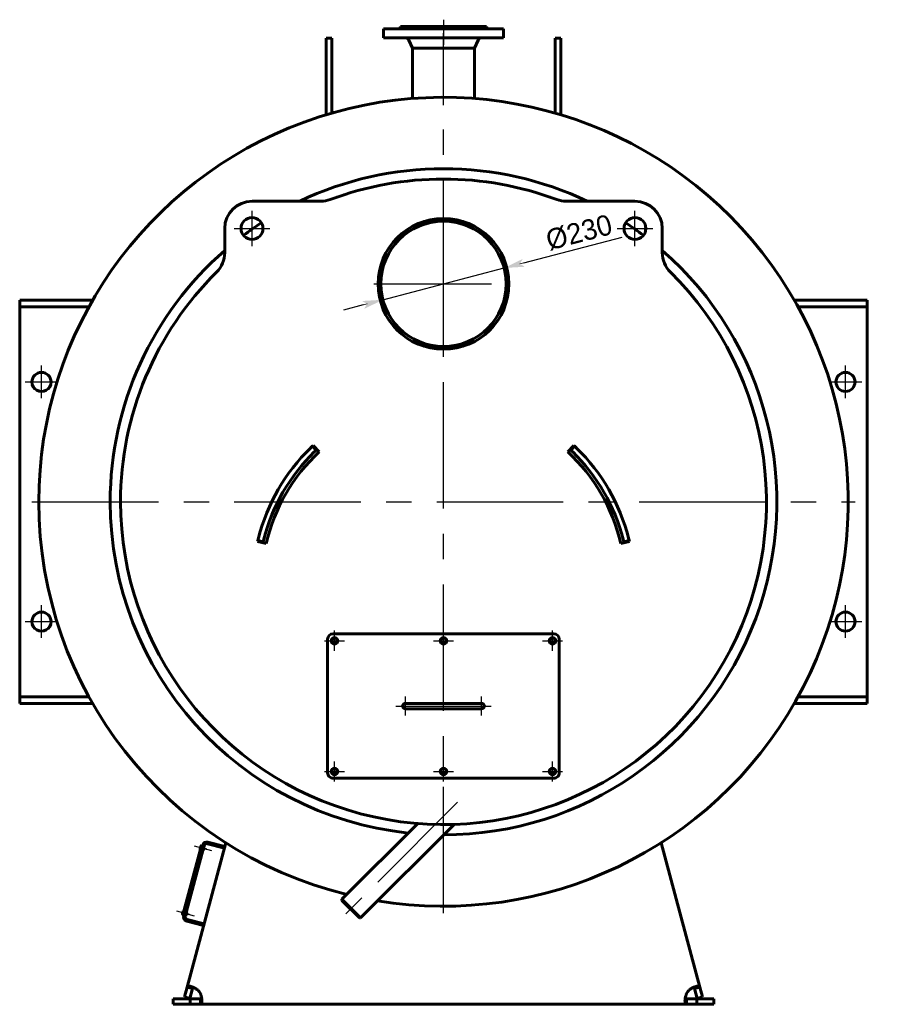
# Model space of a CAD drawing. Header units: millimetres. Extents: x 0 to 4382, y -170 to 841.
# Tile 5 of 6: x 3221 to 3431, y -120 to 121. Entities that reach past the tile are written whole.
import ezdxf

# ---------------------------------------------------------------- set-up
doc = ezdxf.new("R2010")
doc.units = ezdxf.units.MM
for name, pattern in [('CENTER_per1_scale0.029528', [1.5, 0.9375, -0.1875, 0.1875, -0.1875]), ('CENTER_per1_scale0.163386', [8.3, 5.1875, -1.0375, 1.0375, -1.0375]), ('CENTER_per1_scale0.196850', [10, 6.25, -1.25, 1.25, -1.25]), ('CENTER_per1_scale0.236220', [12, 7.5, -1.5, 1.5, -1.5]), ('CENTER_per1_scale0.354331', [18, 11.25, -2.25, 2.25, -2.25]), ('CENTER_per1_scale0.688976', [35, 21.875, -4.375, 4.375, -4.375]), ('CENTER_per1_scale0.787402', [40, 25, -5, 5, -5]), ('CENTER_per1e_scale0.974409', [49.5, 30.9375, -6.1875, 6.1875, -6.1875]), ('CENTER_per3_scale0.703969', [35.761614, 22.351008, -4.470202, 4.470202, -4.470202]), ('CENTER_per3_scale0.754593', [38.333333, 23.958333, -4.791667, 4.791667, -4.791667]), ('CENTER_per5_scale0.905512', [46, 28.75, -5.75, 5.75, -5.75]), ('CENTER_per6_scale0.869423', [44.166667, 27.604167, -5.520833, 5.520833, -5.520833])]:
    doc.linetypes.add(name, pattern=pattern)
doc.styles.add('TextStyle_1', font='T-FLEX Type A.TTF', dxfattribs={"height": 5})
doc.dimstyles.new('DIM_ST_3', dxfattribs={"dimtxt": 5, "dimasz": 5, "dimexe": 0, "dimexo": 0, "dimgap": 1.25, "dimtad": 1, "dimlfac": 7.5, "dimrnd": 0.01, "dimdsep": 46, "dimtxsty": 'TextStyle_1', "dimblk": 'Arrow_3_C7_Status', "dimcen": 0.09, "dimclrd": 7, "dimclre": 7, "dimclrt": 7, "dimazin": 0, "dimtfac": 1, "dimtdec": 0, "dimtmove": 0, "dimatfit": 0, "dimldrblk": 'NONE', "dimfxl": 1, "dimtvp": 1, "dimtolj": 1, "dimarcsym": 0})

# ---------------------------------------------------------------- blocks, each defined once
blk = doc.blocks.new('Arrow_3_C7_Status')
at = {"color": 7, "linetype": 'Continuous', "lineweight": 0}
blk.add_line((-1, 0), (-0.8, 0), dxfattribs=at)
at = {"color": 7}
blk.add_solid([(-1, -0.2), (0, 0), (-0.8, 0), (-1, 0.2)], dxfattribs=at)
blk = doc.blocks.new('*D12')
at = {"color": 7, "lineweight": -2}
for p, q in [((19.67, 61.82), (43.74, 68.13)), ((-14.83, 52.78), (14.83, 60.56)), ((-19.67, 51.51), (-24.5, 50.24))]:
    blk.add_line(p, q, dxfattribs=at)
at = {"layer": 'Defpoints', "color": 0}
for p in [(14.83, 60.56), (-14.83, 52.78)]:
    blk.add_point(p, dxfattribs=at)
at = {"color": 7, "lineweight": -2, "xscale": 5, "yscale": 5, "zscale": 5}
for p, rotation in [((14.83, 60.56), 194.6931453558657), ((-14.83, 52.78), 14.69314535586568)]:
    blk.add_blockref('Arrow_3_C7_Status', p, dxfattribs=dict(at, rotation=rotation))
at = {"color": 7, "insert": (33.17, 69.24), "char_height": 5, "attachment_point": 5, "rotation": 14.6931, "style": 'TextStyle_1'}
blk.add_mtext('\\A1;%%c230{\\H0.5x;\\S^ ;} ', dxfattribs=at)
blk = doc.blocks.new('_None')
blk = doc.blocks.new('Проекция_3')
at = {"color": 7, "linetype": 'CENTER_per1_scale0.029528', "lineweight": 25}
blk.add_line((0, 121.3333), (0, 117.8), dxfattribs=at)
at = {"color": 7, "linetype": 'CENTER_per1_scale0.354331', "lineweight": 25}
blk.add_line((0, 120.9333), (0, 115.2), dxfattribs=at)
at = {"color": 7, "linetype": 'Continuous', "lineweight": 60}
for p, q in [((-14.6667, 119.1333), (5.6127, 119.1333)), ((-14.6667, 119.1333), (-14.6667, 116.8667)), ((-10.7333, 119.2667), (-10.7333, 119.1333)), ((4.1075, 119.2667), (-10.7333, 119.2667)), ((4.0309, 119.6667), (-10.5333, 119.6667)), ((-10.5333, 119.6667), (-10.5333, 119.4667)), ((4.0309, 119.6667), (10.5333, 119.6667)), ((4.1075, 119.2667), (10.7333, 119.2667)), ((5.6127, 119.1333), (14.6667, 119.1333)), ((10.5334, 119.6667), (10.5333, 119.6667)), ((10.5333, 119.4667), (10.5333, 119.6667)), ((10.5334, 119.4667), (10.5334, 119.6667)), ((10.7334, 119.2667), (10.7333, 119.2667)), ((10.7333, 119.1333), (10.7333, 119.2667)), ((10.7334, 119.1333), (10.7334, 119.2667)), ((14.6667, 119.1333), (14.6667, 119.1333)), ((14.6667, 116.8667), (14.6667, 119.1333)), ((14.6667, 116.8667), (14.6667, 119.1333)), ((-28.6667, 109.282), (-28.6667, 116.8012)), ((-27.3333, 116.8012), (-28.6667, 116.8012)), ((-27.3333, 109.282), (-27.3333, 116.8012)), ((-14.6667, 116.8667), (5.6127, 116.8667)), ((-8.4596, 116.3443), (-7.62, 114.3333)), ((5.6127, 116.8667), (14.6667, 116.8667)), ((7.62, 114.3333), (8.4596, 116.3443)), ((7.62, 114.3333), (8.4596, 116.3443)), ((14.6667, 116.8667), (14.6667, 116.8667)), ((27.3333, 109.282), (27.3333, 116.8012)), ((28.6667, 116.8012), (27.3333, 116.8012)), ((28.6667, 109.282), (28.6667, 116.8012)), ((-7.62, 114.3333), (-7.62, 112.7333)), ((2.916, 114.3333), (-7.62, 114.3333)), ((2.916, 114.3333), (7.62, 114.3333)), ((7.62, 112.7333), (7.62, 114.3333)), ((7.62, 114.3333), (7.62, 114.3333)), ((7.62, 112.7333), (7.62, 114.3333)), ((-7.62, 112.7333), (-7.62, 102.0397)), ((7.62, 112.7333), (7.62, 112.7333)), ((7.62, 102.0397), (7.62, 112.7333)), ((-28.6667, 98.0921), (-28.6667, 109.282)), ((-27.3333, 98.4853), (-27.3333, 109.282)), ((27.3333, 98.4853), (27.3333, 109.282)), ((28.6667, 98.0921), (28.6667, 109.282)), ((-7.62, 102.0396), (-7.62, 102.0397)), ((7.62, 102.0397), (7.62, 102.0397)), ((-30.0301, 76.8974), (-46.8421, 76.8974)), ((46.8421, 76.8974), (30.0301, 76.8974)), ((-0.0013, 72), (-0.0014, 72.6667)), ((0.0013, 72), (0.0014, 72.6667)), ((-53.5087, 70.2308), (-53.5087, 64.3063)), ((53.5087, 64.3063), (53.5087, 70.2308)), ((-103.6667, 52.6667), (-103.2201, 52.6667)), ((-103.6667, 51.0667), (-103.6667, 52.6667)), ((-103.6667, 49.4667), (-103.6667, 51.0667)), ((-103.2201, 51.0667), (-103.6667, 51.0667)), ((-96.7, 52.6667), (-103.2201, 52.6667)), ((-96.7, 51.0667), (-103.2201, 51.0667)), ((-96.7, 52.6667), (-93.8132, 52.6667)), ((-93.8132, 51.0667), (-96.7, 51.0667)), ((-93.8132, 52.6667), (-85.8325, 52.6667)), ((-93.8132, 51.0667), (-86.7325, 51.0667)), ((93.8132, 52.6667), (85.8325, 52.6667)), ((93.8132, 51.0667), (86.7325, 51.0667)), ((93.8132, 52.6667), (96.7, 52.6667)), ((96.7, 51.0667), (93.8132, 51.0667)), ((96.7, 52.6667), (103.2201, 52.6667)), ((96.7, 51.0667), (103.2201, 51.0667)), ((103.2201, 52.6667), (103.6667, 52.6667)), ((103.6667, 51.0667), (103.2201, 51.0667)), ((103.6667, 52.6667), (103.6667, 51.0667)), ((103.6667, 49.4667), (103.6667, 51.0667)), ((-103.6667, -42.8), (-103.6667, 49.4667)), ((103.6667, 49.4667), (103.6667, -42.8)), ((-31.1437, 15.9754), (-32.0597, 16.9443)), ((-30.4043, 15.5725), (-31.8608, 17.1312)), ((31.8608, 17.1312), (30.4043, 15.5725)), ((31.1437, 15.9754), (32.0597, 16.9443)), ((-45.4601, -6.4233), (-43.3819, -6.9053)), ((-44.1005, -6.4665), (-45.3976, -6.1577)), ((43.3819, -6.9053), (45.4601, -6.4233)), ((44.1005, -6.4665), (45.3976, -6.1577)), ((-28.3333, -63), (-28.3333, -30.3333)), ((-27, -29), (27, -29)), ((28.3333, -30.3333), (28.3333, -63)), ((-103.6667, -42.8), (-103.6667, -44.4)), ((103.6667, -42.8), (103.6667, -44.4)), ((-103.6667, -44.4), (-103.2201, -44.4)), ((-103.6667, -46), (-103.6667, -44.4)), ((-96.7, -44.4), (-103.2201, -44.4)), ((-96.7, -44.4), (-93.8132, -44.4)), ((-93.8132, -44.4), (-86.7325, -44.4)), ((93.8132, -44.4), (86.7325, -44.4)), ((93.8132, -44.4), (96.7, -44.4)), ((96.7, -44.4), (103.2201, -44.4)), ((103.2201, -44.4), (103.6667, -44.4)), ((103.6667, -44.4), (103.6667, -46)), ((-103.2201, -46), (-103.6667, -46)), ((-96.7, -46), (-103.2201, -46)), ((-93.8132, -46), (-96.7, -46)), ((-93.8132, -46), (-85.8325, -46)), ((-7.6667, -46), (-9.3333, -46)), ((-9.3333, -47.3333), (-7.6667, -47.3333)), ((7.6667, -46), (-7.6667, -46)), ((-7.6667, -47.3333), (7.6667, -47.3333)), ((9.3333, -46), (7.6667, -46)), ((7.6667, -47.3333), (9.3333, -47.3333)), ((93.8132, -46), (85.8325, -46)), ((96.7, -46), (93.8132, -46)), ((96.7, -46), (103.2201, -46)), ((103.6667, -46), (103.2201, -46)), ((27, -64.3333), (-27, -64.3333)), ((-6.302, -75.4149), (-24.843, -93.9559)), ((-20.2893, -98.5097), (2.5964, -75.624)), ((-59.2151, -80.7807), (-63.7703, -97.781)), ((-63.1609, -98.0823), (-58.5366, -80.8245)), ((-62.7064, -115.4473), (-53.2432, -80.1302)), ((-59.5605, -81.6061), (-59.3776, -80.9235)), ((-59.5039, -81.7041), (-59.4653, -81.7144)), ((-59.241, -80.8773), (-59.2796, -80.8669)), ((-58.9575, -80.8497), (-59.2151, -80.7807)), ((-58.9575, -80.8497), (-58.923, -80.7209)), ((-58.7644, -81.6745), (-58.378, -81.778)), ((-58.2676, -81.3659), (-58.654, -81.2623)), ((-58.378, -81.778), (-58.2676, -81.3659)), ((-57.7201, -80.3531), (-53.5989, -81.4573)), ((-57.6166, -79.9667), (-53.4953, -81.071)), ((53.2432, -80.1302), (62.7064, -115.4473)), ((-24.843, -93.9559), (-24.843, -94.2388)), ((-20.2893, -98.5097), (-24.843, -93.9559)), ((-24.843, -94.2388), (-20.5721, -98.5097)), ((-63.8396, -97.5761), (-63.6567, -96.8935)), ((-63.7831, -97.6741), (-63.7444, -97.6844)), ((-63.5127, -97.85), (-63.7703, -97.781)), ((-63.5201, -96.8473), (-63.5588, -96.8369)), ((-63.5472, -97.9788), (-63.5127, -97.85)), ((-63.0435, -97.6444), (-62.6572, -97.748)), ((-62.5467, -97.3358), (-62.9331, -97.2323)), ((-62.6572, -97.748), (-62.5467, -97.3358)), ((-20.5721, -98.5097), (-20.2893, -98.5097)), ((-58.6717, -100.3895), (-62.793, -99.2852)), ((-58.5682, -100.0031), (-62.6895, -98.8988)), ((-63.3528, -117.8595), (-62.7064, -115.4473)), ((-61.4185, -115.7924), (-62.7064, -115.4473)), ((61.4185, -115.7924), (62.7064, -115.4473)), ((62.7064, -115.4473), (63.3528, -117.8595)), ((-62.0649, -118.2045), (-63.3528, -117.8595)), ((-62.0649, -118.2045), (-61.4185, -115.7924)), ((-61.4138, -115.7749), (-61.4185, -115.7924)), ((61.4185, -115.7924), (62.0649, -118.2045)), ((62.0649, -118.2045), (63.3528, -117.8595)), ((-66.1333, -118.3333), (-61.966, -118.3333)), ((-66.1333, -119.6667), (-66.1333, -118.3333)), ((-66.1333, -119.6667), (-61.966, -119.6667)), ((-61.966, -118.3333), (-59.4688, -118.3333)), ((-61.966, -118.3333), (-61.966, -119.6667)), ((-61.966, -119.6667), (-59.4688, -119.6667)), ((-59.4688, -118.3333), (-59.4688, -119.6667)), ((59.4688, -119.6667), (-59.4688, -119.6667)), ((59.4688, -118.3333), (61.966, -118.3333)), ((59.4688, -118.3333), (59.4688, -119.6667)), ((59.4688, -119.6667), (61.966, -119.6667)), ((66.1333, -118.3333), (61.966, -118.3333)), ((61.966, -118.3333), (61.966, -119.6667)), ((66.1333, -119.6667), (61.966, -119.6667)), ((66.1333, -118.3333), (66.1333, -119.6667))]:
    blk.add_line(p, q, dxfattribs=at)
at = {"color": 7, "linetype": 'CENTER_per3_scale0.703969', "lineweight": 25}
blk.add_line((0, 100.373), (0, 118.011), dxfattribs=at)
at = {"color": 7, "linetype": 'CENTER_per1e_scale0.974409', "lineweight": 25}
for p, q in [((0, -97.3333), (0, 104)), ((-100.6667, 3.3333), (100.6667, 3.3333))]:
    blk.add_line(p, q, dxfattribs=at)
at = {"color": 7, "linetype": 'CENTER_per1_scale0.787402', "lineweight": 25}
for p, q in [((-46.8421, 65.8974), (-46.8421, 74.5641)), ((46.8421, 65.8974), (46.8421, 74.5641)), ((-51.1754, 70.2308), (-42.5087, 70.2308)), ((42.5087, 70.2308), (51.1754, 70.2308))]:
    blk.add_line(p, q, dxfattribs=at)
at = {"color": 7, "linetype": 'CENTER_per5_scale0.905512', "lineweight": 25}
for p, q in [((0, 39.6667), (0, 73.6667)), ((-17, 56.6667), (17, 56.6667))]:
    blk.add_line(p, q, dxfattribs=at)
at = {"color": 7, "linetype": 'CENTER_per1_scale0.688976', "lineweight": 25}
for p, q in [((-98.3333, 28.6667), (-98.3333, 36.6667)), ((98.3333, 28.6667), (98.3333, 36.6667)), ((-102.3333, 32.6667), (-94.3333, 32.6667)), ((94.3333, 32.6667), (102.3333, 32.6667)), ((-98.3333, -30), (-98.3333, -22)), ((98.3333, -30), (98.3333, -22)), ((-102.3333, -26), (-94.3333, -26)), ((94.3333, -26), (102.3333, -26))]:
    blk.add_line(p, q, dxfattribs=at)
at = {"color": 7, "linetype": 'CENTER_per1_scale0.236220', "lineweight": 25}
for p, q in [((-26.6667, -33.1333), (-26.6667, -28.2)), ((0, -33.1333), (0, -28.2)), ((26.6667, -33.1333), (26.6667, -28.2)), ((-29.1333, -30.6667), (-24.2, -30.6667)), ((-2.4667, -30.6667), (2.4667, -30.6667)), ((24.2, -30.6667), (29.1333, -30.6667)), ((-26.6667, -65.1333), (-26.6667, -60.2)), ((0, -65.1333), (0, -60.2)), ((26.6667, -65.1333), (26.6667, -60.2)), ((-29.1333, -62.6667), (-24.2, -62.6667)), ((-2.4667, -62.6667), (2.4667, -62.6667)), ((24.2, -62.6667), (29.1333, -62.6667))]:
    blk.add_line(p, q, dxfattribs=at)
at = {"color": 7, "linetype": 'CENTER_per1_scale0.196850', "lineweight": 25}
for p, q in [((-9.3333, -49), (-9.3333, -44.3333)), ((9.3333, -49), (9.3333, -44.3333)), ((-11.6667, -46.6667), (-7, -46.6667)), ((7, -46.6667), (11.6667, -46.6667))]:
    blk.add_line(p, q, dxfattribs=at)
at = {"color": 7, "linetype": 'CENTER_per3_scale0.754593', "lineweight": 25}
blk.add_line((-9.3333, -46.6667), (9.3333, -46.6667), dxfattribs=at)
at = {"color": 7, "linetype": 'CENTER_per6_scale0.869423', "lineweight": 25}
blk.add_line((3.4554, -70.2113), (-23.8861, -97.5527), dxfattribs=at)
at = {"color": 7, "linetype": 'CENTER_per1_scale0.163386', "lineweight": 25}
for p, q in [((-61.0016, -80.8541), (-56.7129, -82.0033)), ((-65.2808, -96.8241), (-60.9921, -97.9733))]:
    blk.add_line(p, q, dxfattribs=at)
at = {"color": 7, "lineweight": 60, "flags": 128}
for points in [[(-60.1306, -116.1375), (-60.2319, -116.0636), (-60.3348, -115.9921), (-60.4389, -115.9233), (-60.5461, -115.8557), (-60.654, -115.791), (-60.7621, -115.7292), (-60.8071, -115.7043), (-60.8295, -115.6921), (-60.852, -115.68), (-60.8968, -115.6562), (-60.9192, -115.6446), (-60.9415, -115.633), (-60.9639, -115.6216), (-61.0084, -115.5992), (-61.0306, -115.5882), (-61.0528, -115.5773), (-61.0749, -115.5666), (-61.119, -115.5456), (-61.141, -115.5352), (-61.1629, -115.5251), (-61.1848, -115.5151), (-61.2283, -115.4955), (-61.2499, -115.4859), (-61.2715, -115.4764), (-61.3145, -115.458), (-61.3358, -115.449), (-61.3571, -115.4401), (-61.3782, -115.4314), (-61.4203, -115.4145), (-61.4412, -115.4062), (-61.462, -115.3981), (-61.4827, -115.3902), (-61.5237, -115.3747), (-61.5441, -115.3672), (-61.5644, -115.3599), (-61.6045, -115.3457), (-61.6244, -115.3388), (-61.6442, -115.3321), (-61.6639, -115.3255), (-61.7028, -115.3129), (-61.722, -115.3068), (-61.7412, -115.3009), (-61.779, -115.2896), (-61.7977, -115.2841), (-61.8163, -115.2789), (-61.8347, -115.2738), (-61.8711, -115.264), (-61.889, -115.2594), (-61.9069, -115.255), (-61.9245, -115.2507), (-61.9593, -115.2427), (-61.9765, -115.2389), (-61.9935, -115.2353), (-62.027, -115.2286), (-62.0435, -115.2255), (-62.0598, -115.2226), (-62.0759, -115.2199), (-62.1077, -115.2149), (-62.1233, -115.2126), (-62.1387, -115.2106), (-62.1539, -115.2087), (-62.1839, -115.2054), (-62.1985, -115.2041), (-62.213, -115.2029), (-62.2414, -115.201), (-62.2554, -115.2004), (-62.2691, -115.1999), (-62.2826, -115.1996), (-62.3091, -115.1995), (-62.322, -115.1998), (-62.3347, -115.2002), (-62.3473, -115.2008), (-62.3717, -115.2025), (-62.3836, -115.2036), (-62.3954, -115.2049), (-62.4182, -115.2081), (-62.4293, -115.21), (-62.4402, -115.212), (-62.4509, -115.2142), (-62.4716, -115.2192), (-62.4817, -115.222), (-62.4916, -115.225), (-62.5012, -115.2281), (-62.5199, -115.2349), (-62.5289, -115.2386), (-62.5377, -115.2425), (-62.5463, -115.2466), (-62.5629, -115.2552), (-62.5708, -115.2599), (-62.5786, -115.2647), (-62.5861, -115.2697), (-62.6006, -115.2802), (-62.6075, -115.2857), (-62.6143, -115.2915), (-62.6208, -115.2974), (-62.6332, -115.3098), (-62.639, -115.3162), (-62.6447, -115.3229), (-62.6502, -115.3297), (-62.6605, -115.344), (-62.6654, -115.3514), (-62.6701, -115.359), (-62.6745, -115.3668), (-62.6788, -115.3747), (-62.6867, -115.3912), (-62.6904, -115.3997), (-62.6939, -115.4084), (-62.6971, -115.4173), (-62.702, -115.4321), (-62.7064, -115.4473)], [(-61.1968, -115.5099), (-61.2308, -115.5232), (-61.2672, -115.5442), (-61.3005, -115.5711), (-61.3301, -115.6031), (-61.3576, -115.6425), (-61.3813, -115.6871), (-61.4016, -115.7375), (-61.4185, -115.7924)], [(62.7064, -115.4473), (62.6899, -115.3986), (62.6677, -115.3551), (62.6398, -115.3171), (62.6048, -115.2835), (62.5634, -115.2556), (62.5157, -115.2333), (62.4635, -115.2171), (62.4052, -115.2062), (62.3412, -115.2005), (62.2691, -115.1999), (62.191, -115.2048), (62.1073, -115.2149), (62.0245, -115.2291), (61.9372, -115.2477), (61.8457, -115.2708), (61.7473, -115.2991), (61.6449, -115.3318), (61.5392, -115.369), (61.435, -115.4087), (61.3282, -115.4522), (61.2193, -115.4995), (61.1055, -115.552), (60.9902, -115.6083), (60.8739, -115.6683), (60.7504, -115.7357), (60.6267, -115.807), (60.5035, -115.8821), (60.3775, -115.9635), (60.2529, -116.0487), (60.1306, -116.1375)], [(61.4185, -115.7924), (61.3996, -115.7318), (61.3764, -115.6768), (61.3477, -115.627), (61.3136, -115.5842), (61.2748, -115.5497), (61.2303, -115.523), (61.1972, -115.5097)], [(-59.4688, -119.6667), (-59.4174, -119.6633), (-59.3697, -119.6531), (-59.3258, -119.636), (-59.2843, -119.6109), (-59.2466, -119.5782), (-59.2127, -119.5378), (-59.1836, -119.4915), (-59.158, -119.4381), (-59.1358, -119.3778), (-59.1167, -119.3083), (-59.1011, -119.2316), (-59.0893, -119.1481), (-59.0815, -119.0645), (-59.0769, -118.9753), (-59.0755, -118.8809), (-59.0774, -118.7786), (-59.0825, -118.6712), (-59.0911, -118.5595), (-59.1024, -118.4485), (-59.1168, -118.3341), (-59.1343, -118.2167), (-59.1555, -118.0932), (-59.1801, -117.9672), (-59.208, -117.8394), (-59.2411, -117.7027), (-59.278, -117.5647), (-59.3187, -117.4263), (-59.3646, -117.2835), (-59.4147, -117.1411), (-59.4688, -117)], [(59.4688, -117), (59.4174, -117.1336), (59.3697, -117.2683), (59.3258, -117.4034), (59.2843, -117.5425), (59.2466, -117.6813), (59.2127, -117.8189), (59.1836, -117.9504), (59.158, -118.0801), (59.1358, -118.2072), (59.1167, -118.3352), (59.1011, -118.4598), (59.0893, -118.5801), (59.0815, -118.6879), (59.0769, -118.7915), (59.0755, -118.8903), (59.0774, -118.9869), (59.0825, -119.078), (59.0911, -119.1631), (59.1024, -119.2389), (59.1168, -119.3089), (59.1343, -119.3729), (59.1555, -119.4323), (59.1801, -119.4851), (59.208, -119.5311), (59.2411, -119.5724), (59.278, -119.6062), (59.3187, -119.6324), (59.3646, -119.6515), (59.4147, -119.6629), (59.4688, -119.6667)], [(-59.4688, -118.3333), (-59.4053, -118.3307), (-59.3463, -118.3225), (-59.2907, -118.3077), (-59.2405, -118.2859), (-59.1972, -118.2573), (-59.1598, -118.2213), (-59.1384, -118.1926)], [(59.1385, -118.1923), (59.1602, -118.2217), (59.1899, -118.2513), (59.2245, -118.2766), (59.263, -118.2969), (59.3083, -118.3133), (59.3574, -118.3246), (59.4114, -118.3312), (59.4688, -118.3333)]]:
    blk.add_lwpolyline(points, dxfattribs=at)
at = {"color": 7, "linetype": 'Continuous', "lineweight": 60}
for centre, radius in [((-46.8421, 70.2308), 2.6667), ((46.8421, 70.2308), 2.6667), ((0, 56.6667), 15.3333), ((98.3333, 32.6667), 2.3333), ((98.3333, -26), 2.3333), ((-26.6667, -30.6667), 0.6667), ((0, -30.6667), 0.6667), ((26.6667, -30.6667), 0.6667), ((-26.6667, -62.6667), 0.6667), ((0, -62.6667), 0.6667), ((26.6667, -62.6667), 0.6667)]:
    blk.add_circle(centre, radius, dxfattribs=at)
for centre, radius, start, end in [((-10.7333, 119.4667), 0.2, 270, 0), ((10.7333, 119.4667), 0.2, 180, 270), ((10.7334, 119.4667), 0.2, 180, 270), ((-9.4439, 115.9333), 1.0667, 22.660536, 61.044976), ((9.4439, 115.9333), 1.0667, 118.955024, 157.339464), ((0, 3.3333), 99, 260.626374, 180), ((0, 3.3333), 81.5333, 64.456447, 115.543553), ((0, 3.3333), 81.5333, 64.456447, 115.543553), ((0, 3.3333), 79, 69.479319, 110.520681), ((-30.0301, 83.5641), 6.6667, 270, 290.520681), ((30.0301, 83.5641), 6.6667, 249.479319, 270), ((-46.8421, 70.2308), 6.6667, 90, 179.999999), ((46.8421, 70.2308), 6.6667, 0.000001, 90), ((0, 56.6667), 16, 90.005, 179.999999), ((0, 56.6667), 16, 179.999999, 89.995), ((0, 3.3333), 81.5333, 123.129847, 126.870153), ((0, 3.3333), 81.5333, 123.129847, 126.870153), ((0, 56.6667), 15.3333, 180, 89.995), ((0, 56.6667), 15.3333, 90.005, 179.999999), ((0, 3.3333), 81.5333, 53.129847, 56.870153), ((0, 3.3333), 81.5333, 53.129847, 56.870153), ((0, 3.3333), 81.5333, 131.016821, 180), ((0, 3.3333), 81.5333, 131.016821, 180), ((-60.1754, 64.3063), 6.6667, 314.622828, 0.000001), ((0, 3.3333), 81.5333, 270.014362, 48.983179), ((0, 3.3333), 81.5333, 270.014362, 48.983179), ((60.1754, 64.3063), 6.6667, 179.999997, 225.377172), ((0, 3.3333), 79, 134.622828, 180.000001), ((0, 3.3333), 79, 180, 45.377172), ((-98.3333, 32.6667), 2.3333, 0, 179.999996), ((-98.3333, 32.6667), 2.3333, 179.999996, 0), ((0, -16.9667), 46.6667, 133.392528, 134.222901), ((0, -16.9667), 46.6667, 133.057468, 133.922509), ((0, -16.9667), 46.6667, 45.976116, 46.942532), ((0, -16.9667), 46.6667, 45.777099, 46.607472), ((0, -16.9667), 46.6667, 134.222901, 165.777099), ((0, -16.9667), 45.3333, 134.222901, 165.777099), ((0, -16.9667), 44.5333, 133.057468, 166.942532), ((0, -16.9667), 46.6667, 133.925008, 134.222901), ((0, -16.9667), 45.3333, 133.392528, 134.222901), ((0, -16.9667), 44.5333, 13.057468, 46.942532), ((0, -16.9667), 45.3333, 45.777099, 46.607472), ((0, -16.9667), 45.3333, 14.222901, 45.777099), ((0, -16.9667), 46.6667, 45.777099, 45.972551), ((0, -16.9667), 46.6667, 14.222901, 45.777099), ((0, 3.3333), 99, 180, 256.161136), ((0, 3.3333), 81.5333, 180, 263.924656), ((0, 3.3333), 81.5333, 180, 263.924656), ((0, -16.9667), 46.6667, 165.976116, 166.942532), ((0, -16.9667), 46.6667, 165.777099, 166.607472), ((0, -16.9667), 46.6667, 165.777099, 165.972551), ((0, -16.9667), 45.3333, 165.777099, 166.607472), ((0, -16.9667), 45.3333, 13.392528, 14.222901), ((0, -16.9667), 46.6667, 13.925008, 14.222901), ((0, -16.9667), 46.6667, 13.392528, 14.222901), ((0, -16.9667), 46.6667, 13.057468, 13.922509), ((-98.3333, -26), 2.3333, 0, 179.999996), ((-98.3333, -26), 2.3333, 179.999996, 0), ((-27, -30.3333), 1.3333, 90, 179.999995), ((-26.6667, -30.6667), 0.8, 270, 179.999995), ((-26.6667, -30.6667), 0.8, 179.999995, 270), ((0, -30.6667), 0.8, 270, 180), ((0, -30.6667), 0.8, 180, 270), ((26.6667, -30.6667), 0.8, 270, 180), ((26.6667, -30.6667), 0.8, 180, 270), ((27, -30.3333), 1.3333, 0.000002, 90), ((-9.3333, -46.6667), 0.6667, 90, 179.999998), ((-9.3333, -46.6667), 0.6667, 179.999998, 270), ((9.3333, -46.6667), 0.6667, 0.000002, 90), ((9.3333, -46.6667), 0.6667, 270, 0.000002), ((-26.6667, -62.6667), 0.8, 270, 179.999995), ((0, -62.6667), 0.8, 270, 180), ((26.6667, -62.6667), 0.8, 270, 180), ((-27, -63), 1.3333, 179.999995, 270), ((-26.6667, -62.6667), 0.8, 179.999995, 270), ((0, -62.6667), 0.8, 180, 270), ((26.6667, -62.6667), 0.8, 180, 270), ((27, -63), 1.3333, 270, 0.000002), ((-59.4832, -81.6268), 0.08, 165, 255), ((-59.3003, -80.9442), 0.08, 75, 165), ((-57.8927, -80.997), 1.0667, 75, 165), ((-57.8927, -80.997), 0.6667, 75, 165), ((-63.7624, -97.5968), 0.08, 165, 255), ((-63.5795, -96.9142), 0.08, 75, 165), ((-62.5169, -98.2549), 1.0667, 165, 255), ((-62.5169, -98.2549), 0.6667, 165, 255), ((-62.4088, -118.5708), 3.3333, 28.114746, 46.885254), ((62.4088, -118.5708), 3.3333, 133.114746, 151.885254)]:
    blk.add_arc(centre, radius, start, end, dxfattribs=at)
dim = blk.add_diameter_dim_2p(p1=(-14.8319, 52.7775), p2=(14.8319, 60.5558), text='<>{\\H0.5x;\\S^ ;} ', dimstyle='DIM_ST_3')
dim.commit()
dim.dimension.update_dxf_attribs({"geometry": '*D12', "text_midpoint": (34.1203, 65.6136), "dimtype": 163})

msp = doc.modelspace()

# ---------------------------------------------------------------- block references
msp.add_blockref('Проекция_3', (3324.42, 0))

doc.saveas('drawing.dxf')
